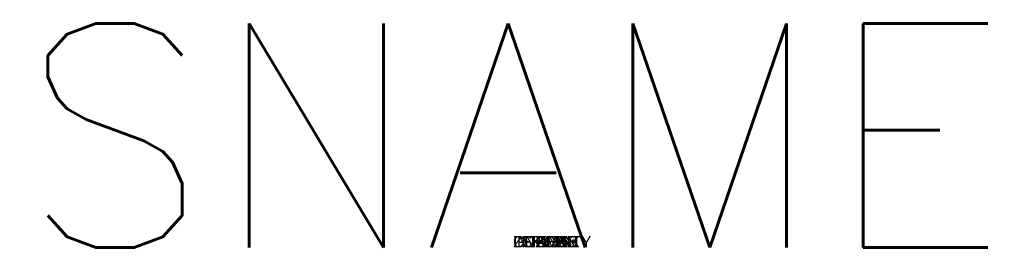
# Paper-space layout 'Layout1' of a CAD drawing. Header units: inches. Extents: x -0.441 to 0.439, y -0.004 to 0.204.
import ezdxf
from ezdxf.enums import TextEntityAlignment as Align

# ---------------------------------------------------------------- set-up
doc = ezdxf.new("R2010")
doc.units = ezdxf.units.IN
doc.header["$MEASUREMENT"] = 0
doc.layers.add('ASHADE', color=7, linetype='Continuous')
doc.styles.add('ASHADE', font='simplex', dxfattribs={"height": 0.2})

psp = doc.layouts.get("Layout1")

# ---------------------------------------------------------------- texts
at = {"layer": 'ASHADE', "color": 1, "linetype": 'Continuous', "style": 'ASHADE'}
psp.add_attdef('SNAME', text='', height=0.2, dxfattribs=at).set_placement((0, 0), align=Align.CENTER)
psp.add_attdef('SNAME', text='', height=0.2, dxfattribs=at).set_placement((0, 0), align=Align.CENTER)
at = {"layer": 'ASHADE', "color": 7, "linetype": 'Continuous', "flags": 1}
for tag, s in [('ZSIZE', '0'), ('GNAME', ''), ('COLOR', '1,1,1'), ('CONEA', '0'), ('CONED', '-1'), ('GNAME', ''), ('COLOR', '1,1,1'), ('CONEAN', '10.0'), ('CONEDE', '0.0'), ('INTENSITY', '1'), ('INTENSITY', '1'), ('BIASMIN', '-1'), ('BIASMAX', '-1'), ('LAX', ''), ('LAY', ''), ('LAZ', ''), ('BEAMD', '-1'), ('LAX', ''), ('LAY', ''), ('LAZ', ''), ('BEAMDI', '0.0'), ('LFXYZ', '0,0,0')]:
    psp.add_attdef(tag, (0, 0), s, height=0.01, dxfattribs=at)

doc.saveas('drawing.dxf')
